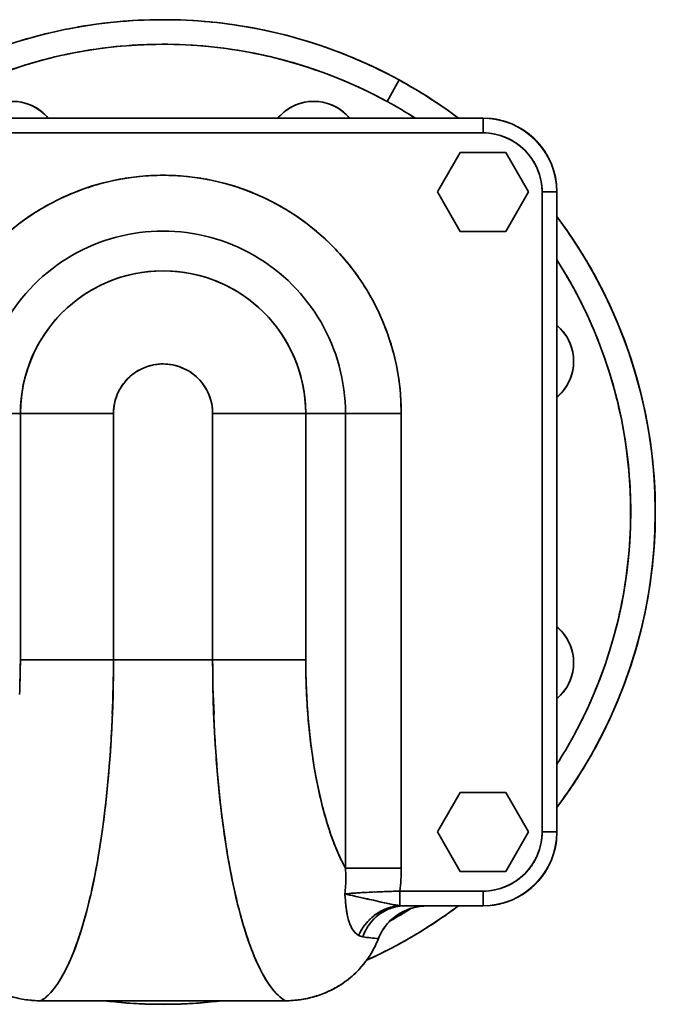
# Model space of a CAD drawing. Header units: inches. Extents: x 3754 to 4695, y 376 to 1357.
# Tile 5 of 14: x 4178 to 4307, y 730 to 930. Entities that reach past the tile are written whole.
import ezdxf

# ---------------------------------------------------------------- set-up
doc = ezdxf.new("R2010")
doc.units = ezdxf.units.IN
doc.header["$MEASUREMENT"] = 0

msp = doc.modelspace()

# ---------------------------------------------------------------- linework, layer by layer
at = {"color": 7, "lineweight": 35, "ltscale": 0.125001}
msp.add_line((4255.16, 917.44), (4252.76, 913.06), dxfattribs=at)
at = {"color": 7, "lineweight": 35, "ltscale": 0.125005}
msp.add_line((4255.16, 917.44), (4252.76, 913.06), dxfattribs=at)
at = {"color": 7, "lineweight": 35}
for p, q in [((4272.22, 909.69), (4142.22, 909.69)), ((4142.22, 909.69), (4272.22, 909.69)), ((4272.22, 906.69), (4142.22, 906.69)), ((4272.22, 906.69), (4142.22, 906.69)), ((4284.22, 764.69), (4284.22, 894.69)), ((4284.22, 764.69), (4284.22, 894.69)), ((4287.22, 764.69), (4287.22, 894.69)), ((4287.22, 894.69), (4287.22, 764.69)), ((4178.23, 849.69), (4178.23, 799.69)), ((4178.23, 849.69), (4178.23, 799.69)), ((4197.14, 799.69), (4197.14, 849.69)), ((4197.14, 799.69), (4197.14, 849.69)), ((4217.29, 849.69), (4217.29, 799.69)), ((4217.29, 849.69), (4217.29, 799.69)), ((4236.2, 799.69), (4236.2, 849.69)), ((4236.2, 799.69), (4236.2, 849.69)), ((4244.26, 849.69), (4244.26, 757.34)), ((4244.26, 757.34), (4244.26, 849.69)), ((4255.61, 849.69), (4255.61, 757.34)), ((4255.61, 849.69), (4255.61, 757.34)), ((4217.29, 799.69), (4197.14, 799.69)), ((4217.29, 799.69), (4197.14, 799.69)), ((4217.29, 799.69), (4197.14, 799.69)), ((4217.29, 799.69), (4197.14, 799.69)), ((4182.38, 730.4), (4232.05, 730.4)), ((4232.05, 730.4), (4182.38, 730.4))]:
    msp.add_line(p, q, dxfattribs=at)
at = {"color": 7, "lineweight": 35, "ltscale": 0.075003}
msp.add_line((4272.22, 906.69), (4272.22, 909.69), dxfattribs=at)
at = {"color": 7, "lineweight": 35, "ltscale": 0.075}
for p, q in [((4272.22, 906.69), (4272.22, 909.69)), ((4287.22, 894.69), (4284.22, 894.69)), ((4287.22, 894.69), (4284.22, 894.69)), ((4284.22, 764.69), (4287.22, 764.69)), ((4272.22, 749.69), (4272.22, 752.69)), ((4272.22, 749.69), (4272.22, 752.69))]:
    msp.add_line(p, q, dxfattribs=at)
at = {"color": 7, "lineweight": 35, "ltscale": 0.00402}
msp.add_line((4273.53, 909.63), (4273.69, 909.61), dxfattribs=at)
at = {"color": 7, "lineweight": 35, "ltscale": 0.005518}
msp.add_line((4276.56, 909.04), (4276.77, 908.98), dxfattribs=at)
at = {"color": 7, "lineweight": 35, "ltscale": 0.000873}
msp.add_line((4279.25, 907.93), (4279.28, 907.92), dxfattribs=at)
at = {"color": 7, "lineweight": 35, "ltscale": 0.005192}
msp.add_line((4283.67, 904.37), (4283.8, 904.21), dxfattribs=at)
at = {"color": 7, "lineweight": 35, "ltscale": 0.230941}
for p, q in [((4267.6, 902.69), (4262.98, 894.69)), ((4262.98, 894.69), (4267.6, 902.69)), ((4267.6, 902.69), (4262.98, 894.69)), ((4262.98, 894.69), (4267.6, 886.69)), ((4267.6, 886.69), (4262.98, 894.69)), ((4262.98, 894.69), (4267.6, 886.69)), ((4267.6, 772.69), (4262.98, 764.69)), ((4262.98, 764.69), (4267.6, 772.69)), ((4267.6, 772.69), (4262.98, 764.69)), ((4262.98, 764.69), (4267.6, 756.69)), ((4267.6, 756.69), (4262.98, 764.69)), ((4262.98, 764.69), (4267.6, 756.69))]:
    msp.add_line(p, q, dxfattribs=at)
at = {"color": 7, "lineweight": 35, "ltscale": 0.23094}
for p, q in [((4276.84, 902.69), (4267.6, 902.69)), ((4267.6, 902.69), (4276.84, 902.69)), ((4281.45, 894.69), (4276.84, 902.69)), ((4276.84, 902.69), (4281.45, 894.69)), ((4276.84, 886.69), (4281.45, 894.69)), ((4281.45, 894.69), (4276.84, 886.69)), ((4267.6, 886.69), (4276.84, 886.69)), ((4276.84, 886.69), (4267.6, 886.69)), ((4267.6, 886.69), (4276.84, 886.69)), ((4276.84, 772.69), (4267.6, 772.69)), ((4267.6, 772.69), (4276.84, 772.69)), ((4281.45, 764.69), (4276.84, 772.69)), ((4276.84, 772.69), (4281.45, 764.69)), ((4276.84, 756.69), (4281.45, 764.69)), ((4281.45, 764.69), (4276.84, 756.69)), ((4267.6, 756.69), (4276.84, 756.69)), ((4276.84, 756.69), (4267.6, 756.69)), ((4267.6, 756.69), (4276.84, 756.69))]:
    msp.add_line(p, q, dxfattribs=at)
at = {"color": 7, "lineweight": 35, "ltscale": 0.008472}
msp.add_line((4285.44, 901.76), (4285.6, 901.46), dxfattribs=at)
at = {"color": 7, "lineweight": 35, "ltscale": 0.003274}
msp.add_line((4286.53, 899.18), (4286.56, 899.06), dxfattribs=at)
at = {"color": 7, "lineweight": 35, "ltscale": 0.201588}
for p, q in [((4178.23, 849.69), (4170.17, 849.69)), ((4170.17, 849.69), (4178.23, 849.69)), ((4244.26, 849.69), (4236.2, 849.69)), ((4236.2, 849.69), (4244.26, 849.69))]:
    msp.add_line(p, q, dxfattribs=at)
at = {"color": 7, "lineweight": 35, "ltscale": 0.47276}
for p, q in [((4197.14, 849.69), (4178.23, 849.69)), ((4197.14, 849.69), (4178.23, 849.69)), ((4236.2, 849.69), (4217.29, 849.69)), ((4236.2, 849.69), (4217.29, 849.69)), ((4178.23, 799.69), (4197.14, 799.69)), ((4197.14, 799.69), (4178.23, 799.69)), ((4217.29, 799.69), (4236.2, 799.69)), ((4236.2, 799.69), (4217.29, 799.69))]:
    msp.add_line(p, q, dxfattribs=at)
at = {"color": 7, "lineweight": 35, "ltscale": 0.283655}
for p, q in [((4255.61, 849.69), (4244.26, 849.69)), ((4244.26, 849.69), (4255.61, 849.69)), ((4255.61, 757.34), (4244.26, 757.34)), ((4255.61, 757.34), (4244.26, 757.34))]:
    msp.add_line(p, q, dxfattribs=at)
at = {"color": 7, "lineweight": 35, "ltscale": 0.283656}
for p, q in [((4217.29, 799.69), (4228.64, 799.69)), ((4228.64, 799.69), (4217.29, 799.69))]:
    msp.add_line(p, q, dxfattribs=at)
at = {"color": 7, "lineweight": 35, "ltscale": 0.075005}
msp.add_line((4284.22, 764.69), (4287.22, 764.69), dxfattribs=at)
at = {"color": 7, "lineweight": 35, "ltscale": 0.004099}
msp.add_line((4287.16, 763.38), (4287.14, 763.21), dxfattribs=at)
at = {"color": 7, "lineweight": 35, "ltscale": 0.001188}
msp.add_line((4286.57, 760.34), (4286.56, 760.29), dxfattribs=at)
at = {"color": 7, "lineweight": 35, "ltscale": 0.002853}
msp.add_line((4285.5, 757.72), (4285.45, 757.62), dxfattribs=at)
at = {"color": 7, "lineweight": 35, "ltscale": 0.000418}
msp.add_line((4283.81, 755.17), (4283.8, 755.16), dxfattribs=at)
at = {"color": 7, "lineweight": 35, "ltscale": 0.021092}
msp.add_line((4244.15, 752.14), (4244.99, 752.2), dxfattribs=at)
at = {"color": 7, "lineweight": 35, "ltscale": 0.005868}
msp.add_line((4244.17, 751.9), (4244.15, 752.14), dxfattribs=at)
at = {"color": 7, "lineweight": 35, "ltscale": 0.073833}
msp.add_line((4255.33, 752.69), (4255.33, 749.73), dxfattribs=at)
msp.add_line((4255.33, 752.69), (4255.33, 749.73), dxfattribs=at)
at = {"color": 7, "lineweight": 35, "ltscale": 0.422081}
for p, q in [((4272.22, 752.69), (4255.33, 752.69)), ((4255.33, 752.69), (4272.22, 752.69))]:
    msp.add_line(p, q, dxfattribs=at)
at = {"color": 7, "lineweight": 35, "ltscale": 0.000394}
msp.add_line((4280.55, 752.21), (4280.54, 752.2), dxfattribs=at)
at = {"color": 7, "lineweight": 35, "ltscale": 0.006101}
msp.add_line((4281.93, 753.26), (4281.74, 753.1), dxfattribs=at)
at = {"color": 7, "lineweight": 35, "ltscale": 0.006015}
msp.add_line((4244.19, 751.66), (4244.17, 751.9), dxfattribs=at)
at = {"color": 7, "lineweight": 35, "ltscale": 0.012504}
msp.add_line((4244.23, 751.16), (4244.19, 751.66), dxfattribs=at)
at = {"color": 7, "lineweight": 35, "ltscale": 0.041127}
msp.add_line((4248.32, 751.18), (4246.71, 751.53), dxfattribs=at)
at = {"color": 7, "lineweight": 35, "ltscale": 0.040213}
msp.add_line((4251.53, 750.45), (4249.97, 750.81), dxfattribs=at)
at = {"color": 7, "lineweight": 35, "ltscale": 0.003203}
msp.add_line((4276.71, 750.37), (4276.59, 750.34), dxfattribs=at)
at = {"color": 7, "lineweight": 35, "ltscale": 0.000329}
msp.add_line((4277.97, 750.83), (4277.96, 750.83), dxfattribs=at)
at = {"color": 7, "lineweight": 35, "ltscale": 0.007198}
msp.add_line((4279.29, 751.46), (4279.04, 751.33), dxfattribs=at)
at = {"color": 7, "lineweight": 35, "ltscale": 0.001595}
msp.add_line((4256.26, 749.69), (4256.2, 749.69), dxfattribs=at)
at = {"color": 7, "lineweight": 35, "ltscale": 0.398535}
for p, q in [((4256.27, 749.69), (4272.22, 749.69)), ((4272.22, 749.69), (4256.27, 749.69))]:
    msp.add_line(p, q, dxfattribs=at)
at = {"color": 7, "lineweight": 35, "ltscale": 0.117526}
msp.add_line((4260.98, 749.69), (4256.27, 749.69), dxfattribs=at)
at = {"color": 7, "lineweight": 35, "ltscale": 0.281381}
msp.add_line((4272.22, 749.69), (4260.96, 749.69), dxfattribs=at)
at = {"color": 7, "lineweight": 35, "ltscale": 0.281044}
msp.add_line((4272.22, 749.69), (4260.97, 749.69), dxfattribs=at)
msp.add_line((4272.22, 749.69), (4260.97, 749.69), dxfattribs=at)
at = {"color": 7, "lineweight": 35, "ltscale": 0.281009}
msp.add_line((4272.22, 749.69), (4260.98, 749.69), dxfattribs=at)
at = {"color": 7, "lineweight": 35, "ltscale": 0.000961}
msp.add_line((4272.25, 749.69), (4272.22, 749.69), dxfattribs=at)
at = {"color": 7, "lineweight": 35, "ltscale": 0.000755}
msp.add_line((4272.25, 749.69), (4272.22, 749.69), dxfattribs=at)
at = {"color": 7, "lineweight": 35}
for points in [[(4178.23, 799.69), (4178.22, 798.11), (4178.2, 796.54), (4178.15, 794.97), (4178.09, 793.41), (4178.06, 792.62)], [(4182.38, 730.4), (4182.65, 730.57), (4182.91, 730.75), (4183.18, 730.94), (4183.37, 731.1), (4183.56, 731.26), (4183.76, 731.44), (4183.95, 731.63), (4184.34, 732.02), (4184.71, 732.45), (4185.09, 732.91), (4185.46, 733.4), (4185.82, 733.92), (4186.18, 734.47), (4186.53, 735.05), (4186.88, 735.66), (4187.11, 736.07), (4187.34, 736.5), (4187.56, 736.95), (4187.78, 737.4), (4188.22, 738.34), (4188.62, 739.27), (4189.01, 740.24), (4189.4, 741.23), (4189.77, 742.26), (4190.13, 743.32), (4190.36, 744), (4190.58, 744.69), (4191, 746.09), (4191.41, 747.54), (4191.72, 748.68), (4192.02, 749.85), (4192.3, 751.04), (4192.52, 751.94), (4192.72, 752.86), (4193.12, 754.71), (4193.49, 756.6), (4193.69, 757.63), (4193.88, 758.67), (4194.06, 759.74), (4194.24, 760.82), (4194.58, 762.98), (4194.9, 765.17), (4195.2, 767.38), (4195.47, 769.62), (4195.73, 771.88), (4195.96, 774.16), (4196.08, 775.47), (4196.19, 776.78), (4196.3, 778.1), (4196.41, 779.43), (4196.59, 782.1), (4196.75, 784.77), (4196.88, 787.46), (4196.98, 790.16), (4197.05, 792.54), (4197.1, 794.92), (4197.13, 797.3), (4197.14, 799.69)], [(4217.29, 799.69), (4217.3, 797), (4217.34, 794.32), (4217.4, 791.64), (4217.49, 788.96), (4217.61, 786.3), (4217.75, 783.64), (4217.92, 781), (4218.11, 778.37), (4218.21, 777.06), (4218.33, 775.76), (4218.52, 773.69), (4218.73, 771.63), (4218.96, 769.59), (4219.21, 767.56), (4219.48, 765.55), (4219.8, 763.29), (4219.97, 762.16), (4220.15, 761.05), (4220.4, 759.58), (4220.65, 758.12), (4220.92, 756.67), (4221.28, 754.9), (4221.65, 753.15), (4222.03, 751.44), (4222.44, 749.76), (4222.65, 748.92), (4222.87, 748.09), (4223.09, 747.3), (4223.31, 746.52), (4223.7, 745.19), (4224.11, 743.89), (4224.53, 742.63), (4224.97, 741.41), (4225.19, 740.82), (4225.42, 740.24), (4225.72, 739.48), (4226.04, 738.75), (4226.35, 738.03), (4226.78, 737.13), (4227, 736.69), (4227.23, 736.25), (4227.44, 735.85), (4227.66, 735.46), (4228, 734.87), (4228.35, 734.32), (4228.7, 733.79), (4229.05, 733.29), (4229.26, 733.02), (4229.47, 732.75), (4229.74, 732.42), (4230.03, 732.1), (4230.31, 731.8), (4230.65, 731.46), (4231, 731.16), (4231.34, 730.88), (4231.69, 730.63), (4232.05, 730.4)], [(4244.26, 757.34), (4243.93, 757.96), (4243.6, 758.61), (4243.28, 759.27), (4242.97, 759.95), (4242.66, 760.65), (4242.36, 761.37), (4242.18, 761.8), (4242.01, 762.24), (4241.83, 762.69), (4241.66, 763.15), (4241.33, 764.08), (4241.01, 765.03), (4240.73, 765.9), (4240.45, 766.79), (4240.19, 767.69), (4239.93, 768.6), (4239.68, 769.53), (4239.53, 770.11), (4239.39, 770.7), (4239.24, 771.3), (4239.1, 771.91), (4238.83, 773.13), (4238.57, 774.36), (4238.35, 775.52), (4238.13, 776.69), (4237.93, 777.87), (4237.73, 779.07), (4237.55, 780.28), (4237.38, 781.49), (4237.25, 782.47), (4237.13, 783.46), (4237.02, 784.45), (4236.94, 785.19), (4236.87, 785.93), (4236.79, 786.69), (4236.72, 787.44), (4236.6, 788.96), (4236.5, 790.48), (4236.41, 792), (4236.33, 793.53), (4236.27, 795.07), (4236.23, 796.6), (4236.21, 798.14), (4236.2, 799.69)], [(4244.26, 757.34), (4244.3, 756.87), (4244.32, 756.4), (4244.34, 755.93), (4244.34, 755.7), (4244.34, 755.46), (4244.34, 755.22), (4244.34, 754.99), (4244.34, 754.58), (4244.32, 754.18), (4244.3, 753.77), (4244.28, 753.36), (4244.24, 752.95), (4244.2, 752.54), (4244.15, 752.14)], [(4244.15, 752.14), (4244.2, 752.54), (4244.24, 752.94), (4244.27, 753.34), (4244.3, 753.75), (4244.32, 754.15), (4244.34, 754.56), (4244.34, 754.96), (4244.34, 755.28), (4244.34, 755.6), (4244.34, 755.91), (4244.33, 756.15), (4244.32, 756.39), (4244.3, 756.86), (4244.26, 757.34)], [(4244.15, 752.14), (4245.01, 752.2), (4245.51, 752.24), (4246.05, 752.27), (4246.61, 752.31), (4247.2, 752.35), (4247.82, 752.38), (4248.46, 752.42), (4249.78, 752.48), (4250.98, 752.53), (4252.2, 752.58), (4253.45, 752.62), (4254.39, 752.66), (4255.33, 752.69)], [(4246.94, 743.69), (4246.85, 743.74), (4246.77, 743.8), (4246.68, 743.85), (4246.62, 743.9), (4246.56, 743.95), (4246.44, 744.04), (4246.33, 744.15), (4246.21, 744.26), (4246.11, 744.38), (4246, 744.5), (4245.9, 744.63), (4245.81, 744.76), (4245.71, 744.9), (4245.63, 745.05), (4245.55, 745.18), (4245.48, 745.31), (4245.41, 745.45), (4245.36, 745.56), (4245.31, 745.66), (4245.24, 745.84), (4245.17, 746.01), (4245.1, 746.19), (4245.05, 746.32), (4245.01, 746.46), (4244.96, 746.6), (4244.92, 746.74), (4244.84, 747.02), (4244.77, 747.3), (4244.71, 747.59), (4244.65, 747.87), (4244.61, 748.06), (4244.57, 748.25), (4244.51, 748.63), (4244.46, 748.96), (4244.42, 749.28), (4244.38, 749.6), (4244.34, 749.91), (4244.31, 750.23), (4244.28, 750.53), (4244.25, 750.82), (4244.21, 751.38), (4244.16, 752), (4244.16, 752.04), (4244.15, 752.14)], [(4244.15, 752.14), (4244.21, 752.12), (4244.26, 752.11), (4244.59, 752.02), (4244.82, 751.96), (4245.06, 751.9), (4245.31, 751.84), (4245.67, 751.76), (4246.41, 751.59), (4246.79, 751.51), (4247.58, 751.34), (4248.78, 751.07), (4249.65, 750.88), (4250.22, 750.75), (4251.35, 750.49), (4252.16, 750.31), (4252.56, 750.22), (4252.86, 750.15), (4253.15, 750.09), (4253.44, 750.03), (4253.72, 749.97), (4254, 749.92), (4254.28, 749.87), (4254.64, 749.82), (4254.81, 749.79), (4254.99, 749.77), (4255.16, 749.75), (4255.33, 749.73)], [(4255.33, 749.73), (4255.07, 749.76), (4254.81, 749.79), (4254.55, 749.83), (4254.35, 749.86), (4254.15, 749.89), (4253.86, 749.95), (4253.57, 750), (4253.26, 750.07), (4252.95, 750.13)], [(4255.33, 749.73), (4255.08, 749.71), (4254.83, 749.68), (4254.58, 749.65), (4254.33, 749.61), (4254.08, 749.56), (4253.83, 749.51), (4253.59, 749.44), (4253.34, 749.38), (4253.1, 749.3), (4252.86, 749.22), (4252.62, 749.13), (4252.4, 749.04), (4252.19, 748.95), (4251.97, 748.85), (4251.76, 748.75), (4251.55, 748.64), (4251.35, 748.53), (4251.22, 748.46), (4251.1, 748.39), (4250.86, 748.24), (4250.63, 748.09), (4250.39, 747.92), (4250.2, 747.78), (4250.01, 747.63), (4249.82, 747.48), (4249.64, 747.32), (4249.46, 747.16), (4249.28, 747), (4249.18, 746.9), (4249.08, 746.8), (4248.87, 746.59), (4248.68, 746.37), (4248.49, 746.15), (4248.31, 745.93), (4248.13, 745.7), (4247.96, 745.46), (4247.79, 745.22), (4247.63, 744.98), (4247.48, 744.73), (4247.34, 744.47), (4247.2, 744.22), (4247.07, 743.96), (4246.94, 743.69)], [(4255.33, 749.73), (4255.07, 749.71), (4254.81, 749.68), (4254.55, 749.65), (4254.29, 749.6), (4254.03, 749.55), (4253.77, 749.49), (4253.51, 749.42), (4253.26, 749.35), (4253.01, 749.27), (4252.76, 749.18), (4252.51, 749.09), (4252.27, 748.99), (4252.03, 748.88), (4251.8, 748.77), (4251.57, 748.65), (4251.34, 748.53), (4251.12, 748.4), (4250.9, 748.27), (4250.68, 748.12), (4250.47, 747.98), (4250.26, 747.83), (4250.08, 747.69), (4249.9, 747.54), (4249.72, 747.39), (4249.54, 747.24), (4249.37, 747.08), (4249.26, 746.98), (4249.16, 746.88), (4249.06, 746.78), (4248.96, 746.67), (4248.86, 746.57), (4248.76, 746.46), (4248.58, 746.25), (4248.4, 746.04), (4248.23, 745.82), (4248.06, 745.6), (4247.9, 745.38), (4247.74, 745.15), (4247.59, 744.91), (4247.45, 744.68), (4247.31, 744.44), (4247.18, 744.19), (4247.06, 743.95), (4246.94, 743.69)], [(4247.78, 743.41), (4247.88, 743.67), (4247.99, 743.92), (4248.1, 744.17), (4248.22, 744.42), (4248.34, 744.67), (4248.47, 744.91), (4248.61, 745.14), (4248.75, 745.38), (4248.9, 745.6), (4249.06, 745.83), (4249.22, 746.05), (4249.38, 746.26), (4249.56, 746.47), (4249.73, 746.68), (4249.92, 746.88), (4250.11, 747.07), (4250.3, 747.26), (4250.5, 747.44), (4250.7, 747.61), (4250.9, 747.78), (4251.11, 747.94), (4251.33, 748.1), (4251.54, 748.24), (4251.76, 748.39), (4251.99, 748.52), (4252.22, 748.65), (4252.45, 748.77), (4252.69, 748.88), (4252.93, 748.99), (4253.17, 749.09), (4253.41, 749.18), (4253.66, 749.27), (4253.91, 749.35), (4254.16, 749.41), (4254.39, 749.47), (4254.62, 749.52), (4254.86, 749.56), (4255.09, 749.6), (4255.33, 749.63), (4255.56, 749.66), (4255.8, 749.67), (4256.04, 749.68), (4256.27, 749.69)], [(4245.52, 745.24), (4245.42, 745.43), (4245.33, 745.63), (4245.24, 745.83), (4245.15, 746.04), (4245.08, 746.26), (4245, 746.48), (4244.96, 746.62), (4244.92, 746.76), (4244.84, 747.04), (4244.76, 747.33), (4244.7, 747.63)], [(4232.05, 730.4), (4232.45, 730.41), (4232.86, 730.42), (4233.26, 730.44), (4233.67, 730.46), (4234.07, 730.5), (4234.47, 730.54), (4234.87, 730.59), (4235.26, 730.65), (4235.66, 730.71), (4236.05, 730.78), (4236.44, 730.86), (4236.83, 730.95), (4237.22, 731.04), (4237.6, 731.14), (4237.98, 731.25), (4238.36, 731.36), (4238.73, 731.49), (4239.1, 731.61), (4239.47, 731.75), (4239.84, 731.89), (4240.2, 732.04), (4240.55, 732.19), (4240.9, 732.35), (4241.24, 732.51), (4241.57, 732.68), (4241.91, 732.85), (4242.23, 733.03), (4242.56, 733.22), (4242.88, 733.41), (4243.19, 733.6), (4243.5, 733.8)], [(4177.85, 730.89), (4178.23, 730.81), (4178.61, 730.74), (4178.99, 730.67), (4179.38, 730.62), (4179.76, 730.57), (4180.13, 730.52), (4180.51, 730.49), (4180.88, 730.46), (4181.26, 730.43), (4181.63, 730.42), (4182.01, 730.41), (4182.38, 730.4)]]:
    msp.add_lwpolyline(points, dxfattribs=at)
for centre, radius, start, end in [((4207.22, 829.69), 100, 90, 126.8698), ((4207.22, 829.69), 100, 90, 126.8699), ((4207.21, 829.75), 99.94, 95.7629, 101.2518), ((4207.21, 829.75), 99.94, 90.1567, 95.6268), ((4207.22, 829.69), 100, 61.3521, 90), ((4207.22, 829.75), 99.94, 84.5381, 90.0018), ((4207.22, 829.69), 100, 61.3521, 90), ((4207.23, 829.75), 99.94, 78.9322, 84.3768), ((4207.2, 829.75), 99.94, 101.3706, 106.7723), ((4207.23, 829.75), 99.94, 73.3106, 78.7518), ((4207.22, 829.69), 95, 61.3521, 122.6392), ((4207.21, 829.75), 94.94, 94.526, 100.4263), ((4207.21, 829.75), 94.94, 88.6919, 94.5299), ((4207.22, 829.75), 94.94, 82.9485, 88.6956), ((4207.24, 829.75), 99.94, 67.6978, 73.1268), ((4207.2, 829.75), 94.94, 100.4223, 106.3542), ((4207.23, 829.74), 94.94, 77.3219, 82.952), ((4207.23, 829.74), 94.95, 71.8347, 77.3252), ((4207.24, 829.74), 99.94, 62.08, 67.5018), ((4207.19, 829.75), 94.94, 106.3502, 112.282), ((4207.23, 829.73), 94.95, 66.5059, 71.8377), ((4207.23, 829.72), 94.96, 61.351, 66.5084), ((4207.22, 829.69), 100, 53.1302, 61.3521), ((4207.25, 829.74), 99.93, 56.2482, 61.3534), ((4207.22, 829.69), 100, 53.1301, 61.3521), ((4176.6, 903.6), 9.5, 39.8685, 140.1314), ((4176.6, 903.62), 9.48, 78.737, 90.013), ((4176.6, 903.62), 9.48, 78.737, 90.013), ((4176.61, 903.62), 9.48, 67.487, 78.763), ((4176.61, 903.62), 9.48, 67.487, 78.763), ((4176.61, 903.62), 9.48, 56.237, 67.513), ((4176.61, 903.62), 9.48, 56.237, 67.513), ((4237.83, 903.6), 9.5, 39.8685, 140.1314), ((4237.82, 903.62), 9.48, 112.487, 123.763), ((4237.82, 903.62), 9.48, 112.487, 123.763), ((4237.82, 903.62), 9.48, 101.237, 112.513), ((4237.82, 903.62), 9.48, 101.237, 112.513), ((4237.83, 903.62), 9.48, 89.987, 101.263), ((4237.83, 903.62), 9.48, 89.987, 101.263), ((4237.83, 903.62), 9.48, 78.737, 90.013), ((4237.83, 903.62), 9.48, 78.737, 90.013), ((4237.84, 903.62), 9.48, 67.487, 78.763), ((4237.84, 903.62), 9.48, 67.487, 78.763), ((4237.84, 903.62), 9.48, 56.237, 67.513), ((4237.84, 903.62), 9.48, 56.237, 67.513), ((4207.22, 829.69), 95, 57.3631, 61.3521), ((4207.25, 829.73), 94.94, 57.363, 61.3538), ((4207.24, 829.72), 99.96, 53.1305, 56.0331), ((4176.62, 903.61), 9.48, 44.987, 56.263), ((4176.62, 903.61), 9.48, 44.987, 56.263), ((4176.6, 903.59), 9.5, 39.8753, 45.008), ((4176.6, 903.59), 9.5, 39.8753, 45.008), ((4237.83, 903.59), 9.5, 134.992, 140.1248), ((4237.83, 903.59), 9.5, 134.992, 140.1249), ((4237.82, 903.61), 9.48, 123.737, 135.013), ((4237.82, 903.61), 9.48, 123.737, 135.013), ((4237.84, 903.61), 9.48, 44.987, 56.263), ((4237.84, 903.61), 9.48, 44.987, 56.263), ((4237.83, 903.59), 9.5, 39.8753, 45.008), ((4237.83, 903.59), 9.5, 39.8753, 45.008), ((4272.21, 894.68), 15, 0.0043, 89.9954), ((4272.22, 894.68), 15, 0.0036, 89.9964), ((4272.22, 894.71), 14.98, 78.7392, 85.1531), ((4272.22, 894.7), 14.99, 78.7724, 84.3748), ((4272.22, 894.69), 15, 76.2044, 83.3379), ((4272.22, 894.71), 14.97, 73.1526, 78.7751), ((4272.22, 894.69), 14.99, 73.1595, 78.7591), ((4272.21, 894.68), 12, 0.0067, 89.9934), ((4272.22, 894.71), 11.98, 78.7489, 90.0211), ((4272.23, 894.73), 11.95, 67.4767, 78.7691), ((4272.22, 894.7), 14.99, 56.2407, 61.9689), ((4272.22, 894.69), 14.99, 56.2806, 61.8832), ((4272.22, 894.69), 15, 45, 61.0064), ((4272.21, 894.69), 15, 51.1933, 56.2841), ((4272.24, 894.71), 14.96, 45.1872, 56.2631), ((4272.22, 894.69), 15, 47.3081, 52.3664), ((4272.23, 894.71), 11.97, 56.225, 67.5012), ((4272.22, 894.7), 11.99, 44.9889, 56.2526), ((4272.24, 894.71), 14.96, 33.7365, 44.5683), ((4272.22, 894.69), 15, 28.2223, 43.6842), ((4272.22, 894.68), 15, 33.8142, 39.4318), ((4272.23, 894.69), 11.98, 33.7483, 45.0162), ((4272.22, 894.69), 14.99, 28.1636, 33.8175), ((4272.23, 894.69), 14.98, 27.3429, 33.7608), ((4272.25, 894.7), 11.97, 22.4967, 33.7755), ((4207.22, 849.69), 48.39, 360, 180), ((4207.22, 849.71), 48.37, 89.9915, 95.6212), ((4207.22, 849.7), 48.38, 84.367, 89.995), ((4272.26, 894.7), 11.95, 11.2285, 22.5204), ((4272.24, 894.69), 14.97, 11.2899, 16.9496), ((4207.21, 849.71), 48.37, 101.2451, 106.8746), ((4207.21, 849.71), 48.37, 95.6181, 101.2483), ((4207.22, 849.72), 48.36, 78.7412, 84.3703), ((4207.23, 849.73), 48.35, 73.1157, 78.7443), ((4272.23, 894.69), 11.99, 359.9835, 11.2482), ((4272.23, 894.69), 14.98, 6.5433, 11.2931), ((4207.21, 849.71), 48.37, 112.4971, 118.1261), ((4207.21, 849.7), 48.37, 106.8713, 112.5004), ((4207.23, 849.72), 48.36, 67.492, 73.1189), ((4207.23, 849.71), 48.37, 61.8701, 67.4952), ((4207.2, 849.71), 48.36, 118.1228, 123.7523), ((4207.23, 849.7), 48.37, 56.2495, 61.8734), ((4207.19, 849.71), 48.36, 123.7492, 129.3786), ((4207.23, 849.7), 48.37, 50.6295, 56.2528), ((4207.22, 829.69), 100, 323.1302, 36.8698), ((4207.25, 829.71), 99.96, 33.9676, 36.8695), ((4207.22, 829.69), 100, 331.3521, 36.8699), ((4207.22, 849.69), 37.05, 359.9999, 180.0001), ((4207.22, 849.69), 37.05, 359.9999, 180.0001), ((4207.23, 849.7), 48.37, 45.0093, 50.6327), ((4207.28, 829.72), 99.93, 28.3352, 33.533), ((4207.23, 849.7), 48.37, 39.389, 45.0126), ((4207.24, 849.7), 48.37, 33.7671, 39.3923), ((4207.22, 829.69), 95, 331.3521, 32.6369), ((4207.27, 829.72), 94.94, 27.6003, 32.638), ((4207.22, 849.69), 28.98, 0.0001, 179.9999), ((4207.22, 849.69), 28.98, 359.9999, 180.0001), ((4207.25, 849.7), 48.36, 28.1436, 33.7703), ((4207.28, 829.71), 99.93, 22.7003, 27.9156), ((4207.25, 849.7), 48.36, 22.5191, 28.1468), ((4207.27, 829.71), 94.94, 21.9754, 27.6038), ((4207.25, 849.7), 48.36, 16.8937, 22.5223), ((4281.13, 860.3), 9.5, 44.992, 50.1248), ((4281.13, 860.3), 9.5, 44.992, 50.1249), ((4281.13, 860.3), 9.5, 0, 50.1314), ((4281.14, 860.31), 9.48, 33.737, 45.013), ((4281.14, 860.31), 9.48, 33.737, 45.013), ((4207.28, 829.71), 99.93, 17.0677, 22.3002), ((4281.15, 860.31), 9.48, 22.487, 33.763), ((4281.15, 860.31), 9.48, 22.487, 33.763), ((4207.27, 829.7), 94.94, 16.3504, 21.9788), ((4207.24, 849.69), 48.37, 11.268, 16.8969), ((4281.15, 860.31), 9.48, 11.237, 22.513), ((4281.15, 860.31), 9.48, 11.237, 22.513), ((4281.15, 860.3), 9.48, 359.987, 11.263), ((4281.15, 860.3), 9.48, 359.987, 11.263), ((4281.13, 860.3), 9.5, 309.8685, 0), ((4281.15, 860.3), 9.48, 348.737, 0.013), ((4281.15, 860.3), 9.48, 348.737, 0.013), ((4207.22, 849.69), 10.07, 359.9984, 180.0016), ((4207.2, 849.71), 10.05, 123.7381, 135.0201), ((4207.2, 849.72), 10.03, 112.4633, 123.7604), ((4207.21, 849.7), 10.05, 101.2049, 112.4874), ((4207.22, 849.7), 10.06, 89.9605, 101.235), ((4207.22, 849.71), 10.05, 78.7124, 89.9874), ((4207.23, 849.72), 10.04, 67.4649, 78.7352), ((4207.22, 849.7), 10.06, 56.24, 67.491), ((4207.23, 849.7), 10.06, 45.0164, 56.2661), ((4207.24, 849.69), 48.37, 5.6423, 11.2712), ((4281.15, 860.29), 9.48, 337.487, 348.763), ((4281.15, 860.29), 9.48, 337.487, 348.763), ((4207.28, 829.7), 99.93, 11.4317, 16.6828), ((4207.21, 849.69), 10.07, 134.9891, 146.2456), ((4207.23, 849.7), 10.05, 33.7912, 45.0434), ((4207.23, 849.7), 10.05, 33.7938, 45.0442), ((4207.22, 849.69), 10.07, 22.5713, 45.035), ((4281.15, 860.29), 9.48, 326.237, 337.513), ((4281.15, 860.29), 9.48, 326.237, 337.513), ((4207.27, 829.7), 94.94, 10.7254, 16.3538), ((4207.19, 849.7), 10.05, 146.2244, 157.5076), ((4207.24, 849.7), 10.04, 22.5502, 33.817), ((4207.24, 849.7), 10.04, 22.5547, 33.8196), ((4207.24, 849.69), 48.37, 359.9981, 5.6461), ((4281.14, 860.29), 9.48, 314.987, 326.263), ((4281.14, 860.29), 9.48, 314.987, 326.263), ((4207.2, 849.69), 10.06, 157.4775, 168.7459), ((4207.24, 849.69), 10.05, 11.2985, 22.5744), ((4281.13, 860.3), 9.5, 309.8753, 315.008), ((4281.13, 860.3), 9.5, 309.8753, 315.008), ((4207.19, 849.69), 10.04, 168.7233, 180.0183), ((4207.22, 849.69), 10.08, 169.5787, 179.4109), ((4207.23, 849.69), 10.06, 359.9883, 11.3236), ((4207.28, 829.7), 99.93, 5.7938, 11.0693), ((4207.27, 829.69), 94.94, 5.1004, 10.7288), ((4207.27, 829.69), 94.94, 359.4754, 5.1038), ((4207.28, 829.69), 99.94, 359.9983, 5.6267), ((4207.27, 829.68), 94.94, 353.8504, 359.4788), ((4207.28, 829.68), 99.94, 354.5135, 0.0018), ((4207.27, 829.68), 94.94, 348.2254, 353.8538), ((4207.28, 829.68), 99.94, 348.8666, 354.3767), ((4207.27, 829.67), 94.94, 342.6004, 348.2288), ((4207.28, 829.67), 99.94, 343.2227, 348.7517), ((4281.13, 799.07), 9.5, 44.992, 50.1248), ((4281.13, 799.07), 9.5, 44.992, 50.1249), ((4281.13, 799.07), 9.5, 0, 50.1314), ((4281.14, 799.08), 9.48, 33.737, 45.013), ((4281.14, 799.08), 9.48, 33.737, 45.013), ((4281.15, 799.08), 9.48, 22.487, 33.763), ((4281.15, 799.08), 9.48, 22.487, 33.763), ((4281.15, 799.08), 9.48, 11.237, 22.513), ((4281.15, 799.08), 9.48, 11.237, 22.513), ((4281.15, 799.07), 9.48, 359.987, 11.263), ((4281.15, 799.07), 9.48, 359.987, 11.263), ((4207.27, 829.67), 94.94, 336.9754, 342.6038), ((4207.27, 829.66), 99.94, 337.5763, 343.1267), ((4034.09, 799.67), 144.14, 357.4751, 0.0058), ((3916.24, 799.65), 280.91, 357.43, 0.0082), ((3976.78, 799.65), 220.36, 357.1364, 0.0094), ((3976.63, 799.65), 220.51, 357.1373, 0.0085), ((4498.25, 799.65), 280.96, 179.9919, 182.5699), ((4437.8, 799.65), 220.51, 180.0195, 182.8621), ((4437.8, 799.65), 220.51, 180.024, 182.8617), ((4380.36, 799.67), 144.15, 179.9947, 182.5253), ((4281.13, 799.07), 9.5, 309.8685, 0), ((4281.15, 799.07), 9.48, 348.737, 0.013), ((4281.15, 799.07), 9.48, 348.737, 0.013), ((4281.15, 799.06), 9.48, 337.487, 348.763), ((4281.15, 799.06), 9.48, 337.487, 348.763), ((4281.15, 799.06), 9.48, 326.237, 337.513), ((4281.15, 799.06), 9.48, 326.237, 337.513), ((4374.25, 799.38), 138.04, 182.5144, 185.1158), ((4281.13, 799.07), 9.5, 309.8753, 315.008), ((4281.13, 799.07), 9.5, 309.8753, 315.008), ((4281.14, 799.06), 9.48, 314.987, 326.263), ((4281.14, 799.06), 9.48, 314.987, 326.263), ((4207.27, 829.66), 94.94, 331.3504, 336.9788), ((4207.27, 829.66), 99.94, 331.9345, 337.5017), ((3941.28, 798.44), 255.83, 354.7109, 357.4479), ((4473.18, 798.44), 255.86, 182.5521, 185.2888), ((4362.81, 798.32), 126.55, 185.1034, 187.853), ((4207.22, 829.69), 95, 327.3631, 331.3521), ((4207.26, 829.66), 94.94, 327.363, 331.3538), ((4207.27, 829.65), 99.94, 326.2483, 331.8767), ((4347.26, 796.15), 110.85, 187.8379, 190.8312), ((4207.22, 829.69), 100, 323.1301, 331.3521), ((3985.69, 794.24), 211.22, 351.6387, 354.7343), ((4428.73, 794.24), 211.21, 185.2642, 188.3597), ((4329.3, 792.68), 92.56, 190.8119, 194.174), ((4207.24, 829.67), 99.97, 323.1307, 326.2149), ((4310.83, 787.98), 73.5, 194.148, 198.0503), ((4293.52, 782.31), 55.29, 198.0125, 202.7084), ((4272.21, 764.69), 12, 270.0067, 359.9934), ((4272.21, 764.69), 15, 270.0043, 359.9954), ((4272.22, 764.69), 15, 270.0037, 359.9962), ((4272.24, 764.68), 11.98, 348.7488, 0.0211), ((4272.26, 764.67), 11.95, 337.4767, 348.7691), ((4272.22, 764.69), 15, 346.1282, 353.3654), ((4272.24, 764.68), 14.98, 348.7392, 355.1672), ((4272.23, 764.68), 14.99, 348.7724, 354.3748), ((4278.73, 776.08), 39.23, 202.657, 208.5337), ((4272.24, 764.67), 11.97, 326.225, 337.5012), ((4272.24, 764.68), 14.97, 343.1526, 348.7751), ((4272.19, 764.69), 15.03, 345.0593, 348.7548), ((4272.23, 764.68), 11.99, 314.9889, 326.2526), ((4217.38, 757.28), 38.23, 353.0966, 0.0853), ((4217.39, 757.28), 38.22, 353.0965, 0.0854), ((4272.23, 764.67), 11.98, 303.7483, 315.0162), ((4272.22, 764.69), 15, 315, 331.1362), ((4272.25, 764.66), 14.96, 316.8126, 326.2644), ((4272.22, 764.69), 15, 320.6409, 326.2839), ((4272.23, 764.68), 14.99, 326.2403, 332.1463), ((4272.22, 764.68), 14.99, 326.2806, 331.8832), ((4272.23, 764.66), 11.97, 292.4967, 303.7755), ((4272.24, 764.66), 14.96, 303.7366, 314.6353), ((4272.22, 764.69), 15, 317.1713, 322.4421), ((4248.54, 767.35), 15.83, 253.8945, 255.849), ((4254.34, 625), 127.54, 93.7311, 94.2035), ((4255.74, 604.56), 148.03, 93.2786, 93.7576), ((4259.54, 538.48), 214.22, 92.9062, 93.2807), ((4261.14, 505.33), 247.41, 92.531, 92.8869), ((4263.49, 451.49), 301.3, 92.2139, 92.5266), ((4267.63, 340.72), 412.14, 91.7094, 92.1934), ((4272.22, 764.67), 11.99, 269.9835, 281.2482), ((4272.23, 764.64), 11.95, 281.2285, 292.5204), ((4272.22, 764.67), 14.98, 297.5548, 303.7603), ((4272.22, 764.68), 14.99, 298.1636, 303.8176), ((4272.22, 764.69), 15, 298.2151, 313.8111), ((4272.21, 764.69), 15, 303.8142, 309.4318), ((4292.98, 755.1), 48.91, 184.6123, 185.8841), ((4273.85, 753.11), 29.68, 185.8515, 188.1636), ((4253.1, 785.29), 34.34, 255.8003, 256.8452), ((4266.85, 844.72), 95.34, 256.9227, 257.8014), ((4201.24, 536.03), 220.24, 77.2185, 77.6586), ((4273.73, 845.78), 97.88, 256.8955, 257.7443), ((4272.22, 764.67), 14.99, 281.2403, 287.1386), ((4272.22, 764.66), 14.97, 281.2899, 286.9496), ((4263.03, 751.54), 18.74, 188.1063, 192.0265), ((4207.22, 829.69), 100, 294.4271, 306.87), ((4207.22, 829.69), 100, 294.4286, 306.8752), ((4207.22, 829.69), 95, 299.0445, 302.0724), ((4207.26, 829.6), 94.9, 299.0429, 302.0729), ((4260.84, 738.82), 10.84, 114.5633, 122.9465), ((4260.84, 738.84), 10.82, 114.5571, 122.9527), ((4256.24, 758.53), 8.84, 264.1349, 270.2463), ((4256.24, 758.53), 8.85, 264.1356, 270.2454), ((4260.93, 738.64), 11.04, 106.2712, 114.5663), ((4260.92, 738.65), 11.03, 106.2647, 114.5726), ((4260.97, 738.51), 11.18, 98.1328, 106.2742), ((4260.96, 738.52), 11.16, 98.1264, 106.2807), ((4260.98, 738.46), 11.22, 89.9996, 98.1383), ((4260.97, 738.48), 11.21, 89.9945, 98.1418), ((4207.23, 829.66), 99.97, 303.7487, 306.8696), ((4272.22, 764.67), 14.99, 275.6415, 281.2927), ((4260.51, 739.26), 10.28, 131.6029, 140.4507), ((4260.49, 739.27), 10.27, 131.5961, 140.4575), ((4260.7, 739.04), 10.58, 122.9434, 131.6038), ((4260.69, 739.06), 10.56, 122.9368, 131.6104), ((4207.25, 829.63), 99.94, 298.1233, 303.7517), ((4249.54, 747.35), 4.54, 207.6195, 221.7336), ((4248.43, 746.36), 3.05, 221.7561, 240.837), ((4260.17, 739.53), 9.85, 140.3796, 158.9893), ((4260.03, 739.59), 9.7, 149.5859, 159.0711), ((4260.27, 739.46), 9.97, 140.4439, 149.5978), ((4248.17, 745.95), 2.57, 241.3631, 261.2813), ((4248.17, 745.95), 2.57, 241.3594, 261.2888), ((4253, 775.97), 32.98, 260.8981, 266.4721), ((4253.67, 781.04), 38.09, 261.1135, 263.6045), ((4233.09, 749.91), 19.15, 320.9676, 339.046), ((4252.66, 772.08), 29.07, 263.6175, 266.6767), ((4233.22, 749.84), 19.01, 329.9698, 339.0836), ((4233.02, 749.96), 19.24, 320.9923, 329.9801), ((4207.24, 829.64), 99.95, 294.4271, 298.1266), ((4232.65, 750.27), 19.72, 303.3925, 320.9541), ((4232.78, 750.14), 19.53, 312.1142, 321.003), ((4232.56, 750.38), 19.86, 303.4293, 312.1263), ((4232.21, 751), 20.57, 286.4655, 294.8558), ((4232.36, 750.67), 20.22, 294.8438, 303.4406), ((4182.33, 751.33), 20.92, 253.6149, 261.8715), ((4182.38, 751.66), 21.25, 261.8608, 270.0164), ((4207.22, 829.69), 100, 263.1294, 270), ((4207.23, 829.79), 100.1, 263.1304, 264.3753), ((4207.22, 829.69), 100, 263.1266, 270), ((4207.21, 829.62), 99.94, 264.3733, 270.0017), ((4207.22, 829.69), 100, 270, 276.8705), ((4207.22, 829.69), 100, 270, 276.8683), ((4207.22, 829.62), 99.94, 269.9983, 275.6267), ((4207.21, 829.79), 100.1, 275.6247, 276.8696), ((4232.05, 751.66), 21.25, 269.9834, 278.17), ((4232.1, 751.33), 20.92, 278.159, 286.4768)]:
    msp.add_arc(centre, radius, start, end, dxfattribs=at)
for centre, major_axis, ratio, start_param, end_param in [((4183.94, 787.8), (-2.23, -56.05), 0.230051, 0.919728, 1.132036), ((4230.45, 787.61), (2.26, -55.85), 0.229994, 5.148903, 5.361716), ((4183.63, 783.86), (-2.6, -53.12), 0.243341, 0.758191, 0.972616), ((4230.83, 784.06), (2.58, -53.32), 0.243257, 5.31262, 5.526523), ((4256.27, 739.69), (0, -10), 0.914965, 3.141546, 4.330715), ((4183.02, 780.71), (-2.6, -50.6), 0.260344, 0.581783, 0.796914), ((4231.4, 780.62), (2.61, -50.51), 0.260464, 5.485424, 5.700786), ((4182.27, 777.81), (-2.25, -48.01), 0.279451, 0.392229, 0.60866), ((4232.16, 777.83), (2.25, -48.03), 0.279399, 5.674647, 5.891036), ((4181.33, 776.42), (-1.48, -46.73), 0.294554, 0.183497, 0.399305), ((4233.11, 776.45), (1.48, -46.75), 0.294474, 5.88401, 6.099758)]:
    msp.add_ellipse(centre, major_axis=major_axis, ratio=ratio, start_param=start_param, end_param=end_param, dxfattribs=at)

doc.saveas('drawing.dxf')
